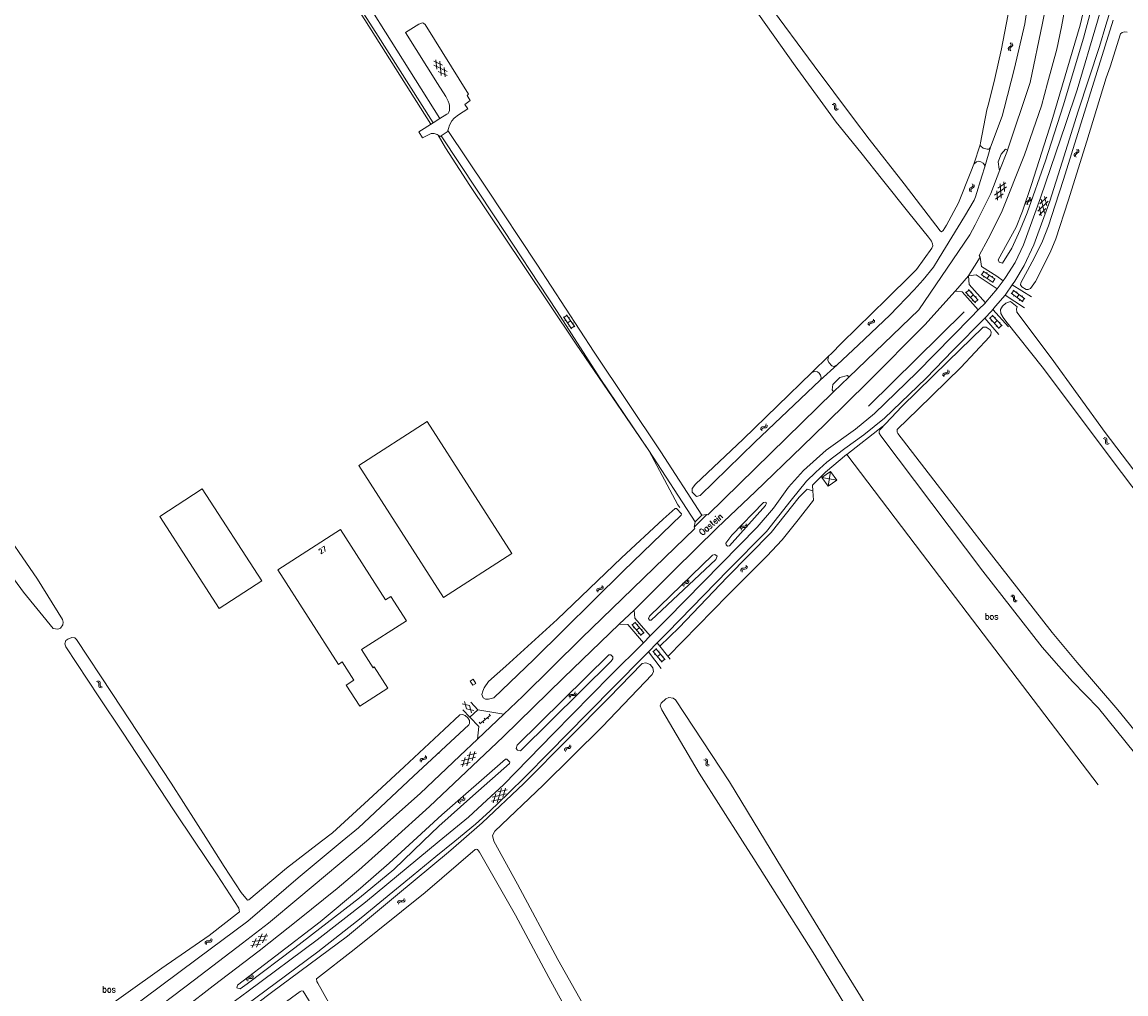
# Model space of a CAD drawing. Header units: metres. Extents: x 189705 to 199106, y 581686 to 588448.
# Tile 244 of 256: x 196021 to 196372, y 584451 to 584760. Entities that reach past the tile are written whole.
import ezdxf

# ---------------------------------------------------------------- set-up
doc = ezdxf.new("R2010")
doc.units = ezdxf.units.M
doc.layers.add('B-WA-OG-GBKN-G', color=7, linetype='Continuous', lineweight=18)
doc.styles.add('Style-STANDARD', font='STANDARD.shx')

msp = doc.modelspace()

# ---------------------------------------------------------------- linework, layer by layer
at = {"layer": 'B-WA-OG-GBKN-G'}
for p, q in [((196334.17, 584751.867), (196334.324, 584752.169)), ((196334.235, 584751.546), (196334.17, 584751.867)), ((196334.454, 584751.203), (196334.235, 584751.546)), ((196334.324, 584752.169), (196334.628, 584752.439)), ((196334.628, 584752.439), (196334.933, 584752.71)), ((196334.667, 584751.799), (196334.814, 584752.09)), ((196334.729, 584751.477), (196334.667, 584751.799)), ((196334.946, 584751.132), (196334.729, 584751.477)), ((196335.022, 584753.333), (196334.804, 584753.678)), ((196334.814, 584752.09), (196335.12, 584752.369)), ((196334.933, 584752.71), (196335.085, 584753.002)), ((196335.085, 584753.002), (196335.022, 584753.333)), ((196335.12, 584752.369), (196335.427, 584752.639)), ((196335.514, 584753.262), (196335.295, 584753.607)), ((196335.427, 584752.639), (196335.579, 584752.931)), ((196335.579, 584752.931), (196335.514, 584753.262)), ((196151.763, 584747.838), (196154.532, 584746.56)), ((196152.655, 584745.235), (196152.378, 584748.272)), ((196154.053, 584743.253), (196153.635, 584747.83)), ((196151.757, 584746.506), (196155.931, 584744.579)), ((196153.154, 584744.527), (196155.923, 584743.247)), ((196155.309, 584742.813), (196155.031, 584745.854)), ((196278.193, 584734.104), (196278.596, 584734.045)), ((196278.567, 584734.432), (196278.97, 584734.375)), ((196278.596, 584734.045), (196278.882, 584733.883)), ((196278.882, 584733.883), (196279.007, 584733.582)), ((196278.97, 584734.375), (196279.256, 584734.216)), ((196279.256, 584734.216), (196279.385, 584733.903)), ((196279.385, 584733.903), (196279.392, 584733.496)), ((196279.007, 584733.582), (196279.02, 584733.167)), ((196279.02, 584733.167), (196279.026, 584732.759)), ((196279.026, 584732.759), (196279.149, 584732.454)), ((196279.149, 584732.454), (196279.443, 584732.288)), ((196279.392, 584733.496), (196279.401, 584733.088)), ((196279.401, 584733.088), (196279.524, 584732.783)), ((196279.443, 584732.288), (196279.847, 584732.23)), ((196279.524, 584732.783), (196279.816, 584732.615)), ((196279.816, 584732.615), (196280.221, 584732.557)), ((196356.06, 584719.537), (196355.884, 584719.906)), ((196356.54, 584719.408), (196356.363, 584719.777)), ((196355.04, 584718.182), (196355.228, 584718.464)), ((196355.066, 584717.856), (196355.04, 584718.182)), ((196355.243, 584717.489), (196355.066, 584717.856)), ((196355.228, 584718.464), (196355.563, 584718.696)), ((196355.525, 584718.056), (196355.706, 584718.327)), ((196355.548, 584717.729), (196355.525, 584718.056)), ((196355.723, 584717.36), (196355.548, 584717.729)), ((196355.563, 584718.696), (196355.898, 584718.929)), ((196355.706, 584718.327), (196356.043, 584718.569)), ((196355.898, 584718.929), (196356.083, 584719.201)), ((196356.043, 584718.569), (196356.379, 584718.8)), ((196356.083, 584719.201), (196356.06, 584719.537)), ((196356.379, 584718.8), (196356.565, 584719.072)), ((196356.565, 584719.072), (196356.54, 584719.408)), ((196333.385, 584709.167), (196330.867, 584707.44)), ((196332.942, 584706.449), (196332.706, 584709.491)), ((196321.998, 584707.435), (196321.799, 584707.172)), ((196321.799, 584707.172), (196321.807, 584706.835)), ((196321.807, 584706.835), (196321.965, 584706.458)), ((196322.345, 584707.649), (196321.998, 584707.435)), ((196322.472, 584707.281), (196322.273, 584707.019)), ((196322.273, 584707.019), (196322.28, 584706.682)), ((196322.28, 584706.682), (196322.438, 584706.305)), ((196322.694, 584707.873), (196322.345, 584707.649)), ((196322.818, 584707.498), (196322.472, 584707.281)), ((196322.888, 584708.135), (196322.694, 584707.873)), ((196322.725, 584708.839), (196322.881, 584708.463)), ((196323.164, 584707.713), (196322.818, 584707.498)), ((196322.881, 584708.463), (196322.888, 584708.135)), ((196323.366, 584707.984), (196323.164, 584707.713)), ((196323.198, 584708.687), (196323.356, 584708.311)), ((196323.356, 584708.311), (196323.366, 584707.984)), ((196333.615, 584707.857), (196329.824, 584705.257)), ((196332.568, 584705.668), (196330.052, 584703.943)), ((196330.732, 584703.619), (196330.495, 584706.66)), ((196331.897, 584704.264), (196331.54, 584708.848)), ((196339.746, 584702.697), (196339.754, 584703.024)), ((196339.884, 584702.314), (196339.746, 584702.697)), ((196339.754, 584703.024), (196339.97, 584703.285)), ((196339.97, 584703.285), (196340.327, 584703.481)), ((196340.213, 584702.52), (196340.223, 584702.848)), ((196340.348, 584702.136), (196340.213, 584702.52)), ((196340.223, 584702.848), (196340.431, 584703.099)), ((196340.327, 584703.481), (196340.684, 584703.679)), ((196340.431, 584703.099), (196340.791, 584703.305)), ((196340.684, 584703.679), (196340.897, 584703.93)), ((196340.908, 584704.266), (196340.771, 584704.651)), ((196340.791, 584703.305), (196341.15, 584703.5)), ((196340.897, 584703.93), (196340.908, 584704.266)), ((196341.15, 584703.5), (196341.362, 584703.751)), ((196341.372, 584704.088), (196341.235, 584704.473)), ((196341.362, 584703.751), (196341.372, 584704.088)), ((196346.813, 584703.368), (196343.492, 584700.191)), ((196346.375, 584704.624), (196344.169, 584702.513)), ((196345.697, 584699.545), (196344.606, 584704.011)), ((196346.376, 584701.87), (196345.653, 584704.834)), ((196344.651, 584698.72), (196343.927, 584701.683)), ((196346.133, 584701.039), (196343.928, 584698.931)), ((196330.04, 584678.546), (196326.195, 584681.071)), ((196329.382, 584677.542), (196325.537, 584680.068)), ((196325.704, 584679.958), (196326.363, 584680.961)), ((196326.333, 584679.185), (196326.498, 584679.436)), ((196327.24, 584680.384), (196327.405, 584680.635)), ((196327.459, 584678.805), (196328.118, 584679.808)), ((196328.254, 584677.924), (196328.419, 584678.175)), ((196328.994, 584679.233), (196329.159, 584679.484)), ((196329.215, 584677.652), (196329.873, 584678.655)), ((196323.747, 584671.083), (196320.604, 584674.442)), ((196320.74, 584674.296), (196321.617, 584675.115)), ((196324.623, 584671.902), (196321.48, 584675.262)), ((196322.334, 584674.349), (196322.553, 584674.554)), ((196338.747, 584671.358), (196335.04, 584674.081)), ((196335.201, 584673.963), (196335.911, 584674.93)), ((196339.458, 584672.325), (196335.75, 584675.049)), ((196336.758, 584674.309), (196336.935, 584674.55)), ((196321.17, 584673.397), (196321.39, 584673.602)), ((196322.175, 584672.762), (196323.051, 584673.582)), ((196322.74, 584671.719), (196322.96, 584671.924)), ((196323.61, 584671.229), (196324.486, 584672.049)), ((196323.767, 584672.817), (196323.987, 584673.022)), ((196335.789, 584673.159), (196335.967, 584673.401)), ((196336.894, 584672.72), (196337.604, 584673.687)), ((196337.641, 584671.798), (196337.819, 584672.04)), ((196338.449, 584673.067), (196338.626, 584673.308)), ((196338.586, 584671.477), (196339.296, 584672.444)), ((196193.037, 584666.44), (196194.032, 584667.112)), ((196196.495, 584663.466), (196193.92, 584667.278)), ((196332.167, 584663.701), (196329.089, 584667.119)), ((196195.5, 584662.794), (196192.925, 584666.606)), ((196193.32, 584665.485), (196193.569, 584665.653)), ((196194.213, 584664.7), (196195.207, 584665.372)), ((196194.607, 584663.581), (196194.855, 584663.749)), ((196194.619, 584666.242), (196194.868, 584666.41)), ((196195.388, 584662.96), (196196.383, 584663.632)), ((196195.794, 584664.504), (196196.042, 584664.671)), ((196289.64, 584664.054), (196289.655, 584664.462)), ((196289.655, 584664.462), (196289.784, 584664.762)), ((196289.784, 584664.762), (196290.082, 584664.923)), ((196290.004, 584663.716), (196290.022, 584664.123)), ((196290.022, 584664.123), (196290.154, 584664.424)), ((196290.082, 584664.923), (196290.486, 584664.972)), ((196290.154, 584664.424), (196290.44, 584664.579)), ((196290.44, 584664.579), (196290.851, 584664.635)), ((196290.486, 584664.972), (196290.891, 584665.022)), ((196290.851, 584664.635), (196291.257, 584664.683)), ((196290.891, 584665.022), (196291.182, 584665.176)), ((196291.182, 584665.176), (196291.319, 584665.484)), ((196291.257, 584664.683), (196291.547, 584664.837)), ((196291.319, 584665.484), (196291.335, 584665.892)), ((196291.547, 584664.837), (196291.682, 584665.146)), ((196291.682, 584665.146), (196291.699, 584665.554)), ((196331.275, 584662.898), (196328.197, 584666.316)), ((196328.331, 584666.167), (196329.223, 584666.97)), ((196328.744, 584665.261), (196328.967, 584665.461)), ((196329.736, 584664.607), (196330.628, 584665.41)), ((196329.925, 584666.19), (196330.148, 584666.391)), ((196330.281, 584663.553), (196330.504, 584663.754)), ((196331.141, 584663.046), (196332.033, 584663.849)), ((196331.329, 584664.631), (196331.552, 584664.832)), ((196314.983, 584649.317), (196314.984, 584649.726)), ((196313.357, 584648.235), (196313.475, 584648.54)), ((196313.357, 584647.828), (196313.357, 584648.235)), ((196313.475, 584648.54), (196313.768, 584648.712)), ((196313.733, 584647.503), (196313.736, 584647.911)), ((196313.736, 584647.911), (196313.857, 584648.216)), ((196313.768, 584648.712), (196314.169, 584648.775)), ((196313.857, 584648.216), (196314.138, 584648.381)), ((196314.138, 584648.381), (196314.547, 584648.452)), ((196314.169, 584648.775), (196314.573, 584648.84)), ((196314.547, 584648.452), (196314.95, 584648.514)), ((196314.573, 584648.84), (196314.858, 584649.004)), ((196314.858, 584649.004), (196314.983, 584649.317)), ((196314.95, 584648.514), (196315.235, 584648.678)), ((196315.235, 584648.678), (196315.359, 584648.992)), ((196315.359, 584648.992), (196315.36, 584649.401)), ((196257.076, 584631.852), (196257.213, 584632.159)), ((196257.213, 584632.159), (196257.23, 584632.568)), ((196257.576, 584631.821), (196257.593, 584632.229)), ((196255.532, 584630.734), (196255.547, 584631.141)), ((196255.547, 584631.141), (196255.677, 584631.441)), ((196255.677, 584631.441), (196255.976, 584631.601)), ((196255.895, 584630.395), (196255.913, 584630.802)), ((196255.913, 584630.802), (196256.046, 584631.102)), ((196255.976, 584631.601), (196256.38, 584631.649)), ((196256.046, 584631.102), (196256.333, 584631.257)), ((196256.333, 584631.257), (196256.744, 584631.312)), ((196256.38, 584631.649), (196256.785, 584631.699)), ((196256.744, 584631.312), (196257.149, 584631.359)), ((196256.785, 584631.699), (196257.076, 584631.852)), ((196257.149, 584631.359), (196257.441, 584631.512)), ((196257.441, 584631.512), (196257.576, 584631.821)), ((196364.251, 584627.962), (196364.652, 584627.887)), ((196364.637, 584628.274), (196365.038, 584628.202)), ((196364.652, 584627.887), (196364.931, 584627.714)), ((196364.931, 584627.714), (196365.044, 584627.408)), ((196365.042, 584626.993), (196365.031, 584626.585)), ((196365.031, 584626.585), (196365.143, 584626.276)), ((196365.038, 584628.202), (196365.318, 584628.032)), ((196365.044, 584627.408), (196365.042, 584626.993)), ((196365.143, 584626.276), (196365.43, 584626.099)), ((196365.318, 584628.032), (196365.435, 584627.714)), ((196365.426, 584627.308), (196365.419, 584626.899)), ((196365.419, 584626.899), (196365.53, 584626.59)), ((196365.435, 584627.714), (196365.426, 584627.308)), ((196365.43, 584626.099), (196365.832, 584626.025)), ((196365.53, 584626.59), (196365.816, 584626.411)), ((196365.816, 584626.411), (196366.218, 584626.338)), ((196277.698, 584617.489), (196274.953, 584615.516)), ((196279.671, 584614.744), (196274.953, 584615.516)), ((196274.953, 584615.516), (196276.926, 584612.771)), ((196276.926, 584612.771), (196277.698, 584617.489)), ((196276.926, 584612.771), (196279.671, 584614.744)), ((196279.671, 584614.744), (196277.698, 584617.489)), ((196276.926, 584612.771), (196276.926, 584612.771)), ((196250.717, 584600.162), (196250.892, 584600.45)), ((196250.892, 584600.45), (196250.96, 584600.853)), ((196251.209, 584600.068), (196251.278, 584600.471)), ((196249.044, 584599.248), (196249.111, 584599.65)), ((196249.111, 584599.65), (196249.278, 584599.931)), ((196249.278, 584599.931), (196249.594, 584600.052)), ((196249.361, 584598.866), (196249.431, 584599.267)), ((196249.431, 584599.267), (196249.601, 584599.548)), ((196249.594, 584600.052), (196250.001, 584600.049)), ((196249.601, 584599.548), (196249.905, 584599.666)), ((196249.905, 584599.666), (196250.32, 584599.668)), ((196250.001, 584600.049), (196250.409, 584600.047)), ((196250.32, 584599.668), (196250.728, 584599.663)), ((196250.409, 584600.047), (196250.717, 584600.162)), ((196250.728, 584599.663), (196251.036, 584599.779)), ((196251.036, 584599.779), (196251.209, 584600.068)), ((196249.279, 584586.223), (196249.397, 584586.528)), ((196249.397, 584586.528), (196249.689, 584586.7)), ((196249.689, 584586.7), (196250.091, 584586.763)), ((196249.778, 584586.203), (196250.059, 584586.369)), ((196250.059, 584586.369), (196250.468, 584586.439)), ((196250.091, 584586.763), (196250.495, 584586.827)), ((196250.468, 584586.439), (196250.872, 584586.501)), ((196250.495, 584586.827), (196250.78, 584586.991)), ((196250.78, 584586.991), (196250.905, 584587.304)), ((196250.872, 584586.501), (196251.157, 584586.665)), ((196250.905, 584587.304), (196250.907, 584587.712)), ((196251.157, 584586.665), (196251.281, 584586.979)), ((196251.281, 584586.979), (196251.283, 584587.388)), ((196232.351, 584582.73), (196232.354, 584583.139)), ((196249.278, 584585.816), (196249.279, 584586.223)), ((196249.654, 584585.491), (196249.657, 584585.898)), ((196249.657, 584585.898), (196249.778, 584586.203)), ((196203.474, 584579.437), (196203.492, 584579.844)), ((196203.492, 584579.844), (196203.623, 584580.143)), ((196203.623, 584580.143), (196203.922, 584580.302)), ((196203.835, 584579.096), (196203.856, 584579.503)), ((196203.856, 584579.503), (196203.99, 584579.803)), ((196203.922, 584580.302), (196204.326, 584580.348)), ((196203.99, 584579.803), (196204.278, 584579.956)), ((196204.278, 584579.956), (196204.689, 584580.009)), ((196204.326, 584580.348), (196204.732, 584580.395)), ((196204.689, 584580.009), (196205.095, 584580.053)), ((196204.732, 584580.395), (196205.024, 584580.547)), ((196205.024, 584580.547), (196205.163, 584580.854)), ((196205.095, 584580.053), (196205.387, 584580.205)), ((196205.163, 584580.854), (196205.182, 584581.262)), ((196205.387, 584580.205), (196205.524, 584580.513)), ((196205.524, 584580.513), (196205.543, 584580.922)), ((196230.72, 584581.246), (196230.722, 584581.654)), ((196230.722, 584581.654), (196230.841, 584581.958)), ((196230.841, 584581.958), (196231.134, 584582.129)), ((196231.095, 584580.92), (196231.099, 584581.328)), ((196231.099, 584581.328), (196231.221, 584581.633)), ((196231.134, 584582.129), (196231.536, 584582.191)), ((196231.221, 584581.633), (196231.503, 584581.797)), ((196231.503, 584581.797), (196231.912, 584581.866)), ((196231.536, 584582.191), (196231.939, 584582.254)), ((196231.912, 584581.866), (196232.315, 584581.927)), ((196231.939, 584582.254), (196232.225, 584582.418)), ((196232.225, 584582.418), (196232.351, 584582.73)), ((196232.315, 584581.927), (196232.601, 584582.09)), ((196232.601, 584582.09), (196232.726, 584582.404)), ((196232.726, 584582.404), (196232.729, 584582.813)), ((196334.956, 584577.866), (196335.36, 584577.81)), ((196335.326, 584578.197), (196335.73, 584578.144)), ((196335.36, 584577.81), (196335.647, 584577.651)), ((196335.647, 584577.651), (196335.775, 584577.351)), ((196335.73, 584578.144), (196336.018, 584577.988)), ((196335.775, 584577.351), (196335.793, 584576.937)), ((196335.793, 584576.937), (196335.803, 584576.529)), ((196335.803, 584576.529), (196335.929, 584576.225)), ((196335.929, 584576.225), (196336.224, 584576.062)), ((196336.018, 584577.988), (196336.15, 584577.676)), ((196336.15, 584577.676), (196336.162, 584577.27)), ((196336.162, 584577.27), (196336.174, 584576.862)), ((196336.174, 584576.862), (196336.301, 584576.558)), ((196336.224, 584576.062), (196336.63, 584576.008)), ((196336.301, 584576.558), (196336.595, 584576.394)), ((196336.595, 584576.394), (196337, 584576.34)), ((196217.573, 584565.324), (196214.62, 584568.851)), ((196214.749, 584568.698), (196215.669, 584569.468)), ((196218.493, 584566.094), (196215.54, 584569.621)), ((196216.343, 584568.663), (196216.573, 584568.855)), ((196215.128, 584567.777), (196215.358, 584567.969)), ((196216.097, 584567.087), (196217.017, 584567.858)), ((196216.603, 584566.015), (196216.833, 584566.207)), ((196217.444, 584565.477), (196218.365, 584566.247)), ((196217.689, 584567.054), (196217.919, 584567.247)), ((196224.266, 584556.9), (196221.309, 584560.423)), ((196221.437, 584560.27), (196222.356, 584561.042)), ((196221.818, 584559.35), (196222.048, 584559.543)), ((196225.185, 584557.672), (196222.228, 584561.195)), ((196222.787, 584558.662), (196223.706, 584559.433)), ((196223.031, 584560.238), (196223.261, 584560.43)), ((196224.38, 584558.631), (196224.61, 584558.824)), ((196223.296, 584557.59), (196223.525, 584557.783)), ((196224.137, 584557.053), (196225.057, 584557.825)), ((196044.614, 584550.69), (196045.012, 584550.6)), ((196045.012, 584550.988), (196045.41, 584550.9)), ((196045.012, 584550.6), (196045.284, 584550.416)), ((196045.284, 584550.416), (196045.385, 584550.106)), ((196045.367, 584549.692), (196045.341, 584549.285)), ((196045.341, 584549.285), (196045.44, 584548.971)), ((196045.385, 584550.106), (196045.367, 584549.692)), ((196045.41, 584550.9), (196045.683, 584550.719)), ((196045.44, 584548.971), (196045.72, 584548.783)), ((196045.683, 584550.719), (196045.788, 584550.397)), ((196045.72, 584548.783), (196046.119, 584548.694)), ((196045.763, 584549.991), (196045.74, 584549.583)), ((196045.74, 584549.583), (196045.839, 584549.27)), ((196045.788, 584550.397), (196045.763, 584549.991)), ((196045.839, 584549.27), (196046.118, 584549.08)), ((196046.118, 584549.08), (196046.517, 584548.991)), ((196162.098, 584542.104), (196161.466, 584544.384)), ((196194.666, 584545.862), (196194.739, 584546.262)), ((196194.739, 584546.262), (196194.911, 584546.541)), ((196194.911, 584546.541), (196195.229, 584546.657)), ((196194.977, 584545.474), (196195.053, 584545.875)), ((196195.053, 584545.875), (196195.227, 584546.153)), ((196195.227, 584546.153), (196195.534, 584546.265)), ((196195.229, 584546.657), (196195.636, 584546.647)), ((196195.534, 584546.265), (196195.948, 584546.261)), ((196195.636, 584546.647), (196196.044, 584546.638)), ((196195.948, 584546.261), (196196.356, 584546.249)), ((196196.044, 584546.638), (196196.354, 584546.748)), ((196196.354, 584546.748), (196196.534, 584547.033)), ((196196.356, 584546.249), (196196.666, 584546.359)), ((196196.534, 584547.033), (196196.609, 584547.434)), ((196196.666, 584546.359), (196196.845, 584546.645)), ((196196.845, 584546.645), (196196.92, 584547.047)), ((196160.788, 584543.693), (196163.077, 584543.102)), ((196162.098, 584542.104), (196164.388, 584541.514)), ((196163.711, 584540.823), (196163.077, 584543.102)), ((196166.179, 584537.794), (196166.494, 584537.406)), ((196166.339, 584537.279), (196169.753, 584540.055)), ((196167.27, 584538.037), (196167.585, 584537.649)), ((196167.73, 584539.055), (196168.046, 584538.667)), ((196168.822, 584539.298), (196169.137, 584538.91)), ((196169.282, 584540.317), (196169.598, 584539.929)), ((196194.879, 584530.261), (196194.887, 584530.67)), ((196195.25, 584529.931), (196195.258, 584530.339)), ((196148.918, 584526.518), (196149.058, 584526.824)), ((196149.058, 584526.824), (196149.079, 584527.233)), ((196149.418, 584526.482), (196149.439, 584526.89)), ((196162.177, 584523.916), (196163.411, 584528.345)), ((196165.254, 584528.012), (196162.297, 584527.252)), ((196163.907, 584525.611), (196164.727, 584528.549)), ((196193.231, 584528.796), (196193.237, 584529.204)), ((196193.237, 584529.204), (196193.36, 584529.507)), ((196193.36, 584529.507), (196193.655, 584529.674)), ((196193.602, 584528.466), (196193.611, 584528.873)), ((196193.611, 584528.873), (196193.737, 584529.177)), ((196193.655, 584529.674), (196194.057, 584529.731)), ((196193.737, 584529.177), (196194.02, 584529.338)), ((196194.02, 584529.338), (196194.43, 584529.403)), ((196194.057, 584529.731), (196194.462, 584529.79)), ((196194.43, 584529.403), (196194.834, 584529.459)), ((196194.462, 584529.79), (196194.749, 584529.95)), ((196194.749, 584529.95), (196194.879, 584530.261)), ((196194.834, 584529.459), (196195.122, 584529.619)), ((196195.122, 584529.619), (196195.25, 584529.931)), ((196147.362, 584525.415), (196147.382, 584525.822)), ((196147.382, 584525.822), (196147.515, 584526.121)), ((196147.515, 584526.121), (196147.815, 584526.279)), ((196147.722, 584525.073), (196147.745, 584525.48)), ((196147.745, 584525.48), (196147.88, 584525.779)), ((196147.815, 584526.279), (196148.219, 584526.323)), ((196147.88, 584525.779), (196148.169, 584525.931)), ((196148.169, 584525.931), (196148.581, 584525.982)), ((196148.219, 584526.323), (196148.625, 584526.368)), ((196148.581, 584525.982), (196148.986, 584526.024)), ((196148.625, 584526.368), (196148.918, 584526.518)), ((196148.986, 584526.024), (196149.279, 584526.174)), ((196149.279, 584526.174), (196149.418, 584526.482)), ((196163.288, 584525.005), (196160.333, 584524.246)), ((196165.021, 584526.703), (196160.569, 584525.558)), ((196160.861, 584523.708), (196161.68, 584526.647)), ((196237.481, 584525.902), (196237.874, 584525.797)), ((196237.874, 584525.797), (196238.139, 584525.602)), ((196237.89, 584526.184), (196238.284, 584526.081)), ((196238.139, 584525.602), (196238.228, 584525.289)), ((196238.193, 584524.875), (196238.151, 584524.469)), ((196238.151, 584524.469), (196238.238, 584524.152)), ((196238.228, 584525.289), (196238.193, 584524.875)), ((196238.238, 584524.152), (196238.511, 584523.953)), ((196238.284, 584526.081), (196238.549, 584525.889)), ((196238.511, 584523.953), (196238.906, 584523.848)), ((196238.549, 584525.889), (196238.642, 584525.564)), ((196238.601, 584525.159), (196238.562, 584524.752)), ((196238.562, 584524.752), (196238.649, 584524.435)), ((196238.642, 584525.564), (196238.601, 584525.159)), ((196238.649, 584524.435), (196238.92, 584524.235)), ((196238.92, 584524.235), (196239.315, 584524.13)), ((196171.849, 584512.334), (196173.193, 584516.73)), ((196175.026, 584516.353), (196172.051, 584515.666)), ((196173.62, 584513.985), (196174.513, 584516.903)), ((196159.587, 584512.601), (196159.701, 584512.908)), ((196159.701, 584512.908), (196159.99, 584513.083)), ((196159.99, 584513.083), (196160.391, 584513.152)), ((196160.087, 584512.588), (196160.365, 584512.758)), ((196160.365, 584512.758), (196160.773, 584512.834)), ((196160.391, 584513.152), (196160.794, 584513.223)), ((196160.773, 584512.834), (196161.175, 584512.902)), ((196160.794, 584513.223), (196161.076, 584513.391)), ((196161.076, 584513.391), (196161.197, 584513.705)), ((196161.175, 584512.902), (196161.458, 584513.07)), ((196161.197, 584513.705), (196161.193, 584514.114)), ((196161.458, 584513.07), (196161.578, 584513.386)), ((196161.578, 584513.386), (196161.573, 584513.794)), ((196172.986, 584513.395), (196170.014, 584512.709)), ((196174.761, 584515.049), (196170.283, 584514.015)), ((196170.528, 584512.159), (196171.42, 584515.076)), ((196159.592, 584512.194), (196159.587, 584512.601)), ((196159.97, 584512.282), (196160.087, 584512.588)), ((196159.973, 584511.874), (196159.97, 584512.282)), ((196142.002, 584481.139), (196142.21, 584481.403)), ((196142.21, 584481.403), (196142.325, 584481.796)), ((196142.48, 584480.987), (196142.595, 584481.379)), ((196140.233, 584480.428), (196140.346, 584480.819)), ((196140.346, 584480.819), (196140.545, 584481.079)), ((196140.503, 584480.011), (196140.619, 584480.402)), ((196140.545, 584481.079), (196140.874, 584481.162)), ((196140.619, 584480.402), (196140.821, 584480.661)), ((196140.821, 584480.661), (196141.137, 584480.742)), ((196140.874, 584481.162), (196141.277, 584481.111)), ((196141.137, 584480.742), (196141.549, 584480.695)), ((196141.277, 584481.111), (196141.682, 584481.061)), ((196141.549, 584480.695), (196141.954, 584480.642)), ((196141.682, 584481.061), (196142.002, 584481.139)), ((196141.954, 584480.642), (196142.273, 584480.72)), ((196142.273, 584480.72), (196142.48, 584480.987)), ((196079.099, 584467.488), (196079.161, 584467.891)), ((196079.161, 584467.891), (196079.324, 584468.175)), ((196079.324, 584468.175), (196079.639, 584468.3)), ((196079.421, 584467.11), (196079.486, 584467.512)), ((196079.486, 584467.512), (196079.652, 584467.796)), ((196079.639, 584468.3), (196080.046, 584468.301)), ((196079.652, 584467.796), (196079.955, 584467.917)), ((196079.955, 584467.917), (196080.37, 584467.925)), ((196080.046, 584468.301), (196080.454, 584468.304)), ((196080.37, 584467.925), (196080.778, 584467.925)), ((196080.454, 584468.304), (196080.761, 584468.423)), ((196080.761, 584468.423), (196080.932, 584468.713)), ((196080.778, 584467.925), (196081.085, 584468.044)), ((196080.932, 584468.713), (196080.996, 584469.117)), ((196081.085, 584468.044), (196081.255, 584468.335)), ((196081.255, 584468.335), (196081.318, 584468.739)), ((196093.645, 584466.885), (196096.677, 584467.245)), ((196094.05, 584468.151), (196098.615, 584468.694)), ((196095.3, 584469.086), (196094.096, 584466.282)), ((196097.24, 584470.535), (196095.427, 584466.31)), ((196095.994, 584469.604), (196099.023, 584469.963)), ((196098.572, 584470.566), (196097.369, 584467.763)), ((196092.474, 584456.59), (196092.781, 584456.732)), ((196092.781, 584456.732), (196093.187, 584456.756)), ((196093.187, 584456.756), (196093.595, 584456.781)), ((196093.595, 584456.781), (196093.895, 584456.917)), ((196093.895, 584456.917), (196094.05, 584457.216)), ((196094.05, 584457.216), (196094.091, 584457.622)), ((196094.238, 584456.556), (196094.392, 584456.856)), ((196094.392, 584456.856), (196094.433, 584457.262)), ((196092.286, 584455.892), (196092.326, 584456.298)), ((196092.326, 584456.298), (196092.474, 584456.59)), ((196092.629, 584455.532), (196092.671, 584455.938)), ((196092.671, 584455.938), (196092.822, 584456.23)), ((196092.822, 584456.23), (196093.117, 584456.367)), ((196093.117, 584456.367), (196093.531, 584456.397)), ((196093.531, 584456.397), (196093.939, 584456.42)), ((196093.939, 584456.42), (196094.238, 584456.556))]:
    msp.add_line(p, q, dxfattribs=at)
at = {"layer": 'B-WA-OG-GBKN-G', "flags": 128}
for points in [[(196325.215, 584721.293), (196325.294, 584721.851), (196327.378, 584732.339), (196328.025, 584734.598), (196329.841, 584742.342), (196331.971, 584751.711), (196334.03, 584762.199), (196334.763, 584766.593), (196335.789, 584773.782), (196337.03, 584783.258), (196338.093, 584792.684), (196338.082, 584795.531), (196338.019, 584798.353), (196337.7, 584800.643), (196337.149, 584802.273), (196336.293, 584803.701), (196331.344, 584810.109), (196319.279, 584826.267), (196294.519, 584859.602), (196258.047, 584908.712), (196221.047, 584958.995), (196190.631, 585000)], [(196150.825, 584727.775), (196129.848, 584760.97), (196113.231, 584786.838), (196095.509, 584815.026), (196077.558, 584843.214), (196053.582, 584881.045), (196041.428, 584899.847), (196040.039, 584901.635), (196036.853, 584904.779), (196035.79, 584905.598), (196031.402, 584906.995)], [(196147, 584725.362), (196151.535, 584728.223), (196133.283, 584756.909), (196114.121, 584786.833), (196090.447, 584824.078), (196066.747, 584861.221), (196046.073, 584893.899)], [(196053.409, 584887.173), (196075.771, 584851.918), (196103.076, 584808.959), (196130.459, 584766.432), (196153.651, 584729.558)], [(196352.543, 584815.684), (196351.296, 584801.103), (196349.744, 584785.299), (196347.076, 584769.857), (196345.02, 584759.903), (196341.141, 584741.01), (196333.939, 584719.595)], [(196356.487, 584792.38), (196355.825, 584792.079), (196355.452, 584788.573), (196354.21, 584778.868), (196352.812, 584768.605), (196351.036, 584758.701), (196349.578, 584751.616), (196346.654, 584740.878), (196344.662, 584733.593), (196339.3, 584718.038), (196332.02, 584699.749), (196327.811, 584691.357), (196324.889, 584686.034), (196325.242, 584685.6)], [(196348.368, 584785.72), (196347.13, 584785.949), (196345.353, 584786.111), (196343.624, 584786.019), (196343.038, 584785.64), (196342.526, 584784.753), (196342.139, 584783.688), (196341.962, 584778.604), (196340.455, 584766.741), (196339.404, 584759.73), (196336.184, 584745.638), (196332.869, 584732.793), (196332.196, 584730.381), (196328.488, 584720.461)], [(196332.557, 584678.049), (196333.315, 584679.074), (196336.388, 584683.912), (196338.981, 584689.491), (196344.365, 584704.41), (196352.434, 584728.009), (196356.044, 584738.717), (196362.504, 584760.519), (196366.304, 584773.744), (196368.023, 584782.352)], [(196362.465, 584771.847), (196358.05, 584755.088), (196351.572, 584733.656), (196345.997, 584716.156), (196340.197, 584699.644), (196337.905, 584694.211), (196335.235, 584688.464), (196332.315, 584683.597), (196331.216, 584684.005), (196330.996, 584684.665), (196336.617, 584695.122), (196338.658, 584700.178), (196341.516, 584708.688), (196347.985, 584728.848), (196356.966, 584759.246), (196360.2, 584772.906)], [(196335.425, 584676.734), (196336.257, 584677.914), (196339.254, 584682.905), (196342.31, 584689.422), (196343.572, 584693), (196347.358, 584703.351), (196351.281, 584715.711), (196356.341, 584731.902), (196363.099, 584752.483), (196365.165, 584759.234), (196368.807, 584771.315), (196370.01, 584775.51)], [(196323.253, 584715.075), (196322.276, 584712.64), (196318.391, 584702.822), (196314.519, 584695.7), (196313.444, 584694.053), (196312.933, 584693.599), (196312.579, 584693.88), (196301.118, 584708.89), (196289.983, 584723.035), (196285.01, 584729.595), (196272.516, 584746.314), (196257.801, 584766.249)], [(196277.219, 584654.211), (196277.909, 584654.893), (196281.33, 584658.383), (196295.576, 584672.288), (196303.466, 584680.024), (196304.973, 584681.643), (196309.859, 584688.378), (196310.167, 584689.139), (196310.069, 584689.801), (196309.768, 584690.59), (196308.784, 584691.918), (196302.597, 584699.603), (196294.264, 584710.173), (196287.345, 584718.778), (196279.465, 584728.43), (196266.469, 584746.373), (196254.812, 584762.782)], [(196153.651, 584729.558), (196155.869, 584730.958), (196156.252, 584731.235), (196156.483, 584731.641), (196156.689, 584732.199), (196156.718, 584732.936), (196156.671, 584733.724), (196156.597, 584734.309), (196156.322, 584735.124), (196155.567, 584736.578), (196152.92, 584740.736), (196142.735, 584756.883), (196146.991, 584759.58), (196147.856, 584759.906), (196148.263, 584759.98), (196148.593, 584759.775), (196148.947, 584759.443), (196162.735, 584737.301), (196162.301, 584736.872), (196163.31, 584735.29), (196161.627, 584734.104), (196162.484, 584732.65), (196159.553, 584730.785), (196158.226, 584729.75), (196157.485, 584728.839), (196156.691, 584727.521), (196156.355, 584726.43), (196156.158, 584725.834)], [(196367.481, 584760.841), (196351.679, 584710.24), (196349.097, 584702.093), (196346.879, 584695.527), (196344.996, 584690.641), (196343.271, 584686.899), (196341.724, 584684.098), (196338.183, 584677.374), (196338.071, 584676.724), (196338.452, 584676.164), (196339.864, 584675.335), (196340.424, 584675.268), (196341.209, 584675.649), (196342.755, 584677.867), (196347.484, 584687.078), (196349.21, 584691.359), (196353.199, 584703.416), (196359.115, 584722.42), (196365.289, 584742.556), (196366.538, 584746.064), (196369.775, 584756.51), (196370.298, 584756.917), (196371.093, 584757.13), (196371.965, 584757.072)], [(196151.535, 584728.223), (196153.651, 584729.558)], [(196154.074, 584724.117), (196153.751, 584723.902), (196152.84, 584724.517), (196151.825, 584724.878), (196150.885, 584724.807), (196149.586, 584724.23), (196148.185, 584723.424), (196147, 584725.362)], [(196153.12, 584724.328), (196155.461, 584720.283), (196163.177, 584708.369), (196180.025, 584683.211), (196196.924, 584657.901), (196219.977, 584624.132), (196229.194, 584606.831), (196229.825, 584606.039)], [(196156.158, 584725.834), (196156.02, 584725.415), (196154.074, 584724.117)], [(196234.757, 584601.462), (196220.005, 584624.091), (196204.518, 584647.055), (196190.928, 584668.331), (196171.106, 584698.36), (196154.074, 584724.117)], [(196156.158, 584725.834), (196168.483, 584707.425), (196184.472, 584683.365), (196202.603, 584655.379), (196223.839, 584623.664), (196236.85, 584603.535)], [(196325.215, 584721.293), (196323.253, 584715.075)], [(196328.488, 584720.461), (196328.079, 584719.879), (196327.469, 584719.831), (196326.226, 584720.219), (196325.441, 584720.783), (196325.215, 584721.293)], [(196328.488, 584720.461), (196326.73, 584714.242)], [(196333.939, 584719.595), (196333.287, 584719.825), (196331.933, 584718.307), (196330.955, 584715.821), (196331.274, 584713.481), (196331.511, 584713.305)], [(196333.939, 584719.595), (196333.895, 584719.466), (196331.511, 584713.305)], [(196304.229, 584675.189), (196307.091, 584678.402), (196310.363, 584682.427), (196312.207, 584685.34), (196320.3, 584698.516), (196323.299, 584703.711), (196323.735, 584704.675), (196325.75, 584711.324), (196326.73, 584714.242)], [(196331.511, 584713.305), (196328.594, 584705.767), (196323.666, 584695.777), (196321.949, 584692.66), (196305.722, 584668.775)], [(196326.73, 584714.242), (196326.555, 584714.854), (196326.177, 584715.389), (196325.468, 584715.851), (196324.605, 584716.034), (196324.019, 584715.884), (196323.253, 584715.075)], [(196321.491, 584679.576), (196321.682, 584679.798), (196325.242, 584685.6)], [(196325.242, 584685.6), (196325.659, 584682.598), (196330.548, 584679.495), (196332.557, 584678.049)], [(196317.317, 584674.73), (196317.414, 584674.838), (196321.491, 584679.576)], [(196326.874, 584671.073), (196321.769, 584676.848), (196321.491, 584679.576), (196323.969, 584679.938), (196330.648, 584675.47)], [(196330.648, 584675.47), (196330.655, 584675.478), (196332.557, 584678.049)], [(196304.229, 584675.189), (196296.567, 584667.147), (196286.612, 584657.719), (196279.822, 584651.349)], [(196307.706, 584664.01), (196317.317, 584674.73)], [(196317.317, 584674.73), (196319.471, 584674.522), (196324.6, 584668.774)], [(196326.874, 584671.073), (196327.026, 584671.227), (196330.648, 584675.47)], [(196333.12, 584673.52), (196333.365, 584673.811), (196335.425, 584676.734)], [(196341.517, 584672.902), (196335.425, 584676.734)], [(196324.6, 584668.774), (196326.874, 584671.073)], [(196329.271, 584668.905), (196330.119, 584669.964), (196333.12, 584673.52)], [(196331.785, 584667.688), (196331.724, 584668.882), (196332.346, 584670.021), (196333.372, 584670.956), (196334.812, 584671.442), (196337.014, 584669.826), (196336.788, 584669.134), (196336.913, 584668.1), (196347.777, 584653.624), (196364.958, 584629.898), (196382.853, 584606.298), (196403.105, 584579.003), (196421.01, 584555.445), (196437.238, 584533.769), (196448.483, 584518.535), (196460.77, 584502.125), (196462.369, 584500)], [(196333.12, 584673.52), (196339.263, 584669.406)], [(196220.438, 584565.249), (196225.839, 584570.673), (196254.414, 584599.779), (196259.627, 584605.852), (196264.411, 584612.461), (196269.138, 584617.799), (196276.335, 584624.268), (196285.59, 584630.904), (196291.713, 584635.879), (196305.116, 584648.924), (196322.225, 584666.372), (196324.6, 584668.774)], [(196305.722, 584668.775), (196283.521, 584647.456)], [(196289.742, 584638.177), (196320.1, 584668.239)], [(196326.666, 584666.175), (196328.841, 584668.37), (196329.271, 584668.905)], [(196334.254, 584663.434), (196329.271, 584668.905)], [(196457.273, 584500), (196447.912, 584512.727), (196431.92, 584534.615), (196418.475, 584552.446), (196399.881, 584577.69), (196382.889, 584600.147), (196366.789, 584621.45), (196345.305, 584650.23), (196333.377, 584665.253), (196332.527, 584666.428), (196331.785, 584667.688)], [(196215.342, 584573.393), (196215.538, 584573.577), (196227.948, 584586.042), (196241.862, 584599.669), (196253.809, 584610.993), (196268.693, 584625.403), (196276.377, 584632.861), (196289.552, 584645.856), (196307.706, 584664.01)], [(196222.697, 584562.991), (196225.97, 584566.275), (196245.2, 584586.126), (196257.405, 584598.364), (196265.255, 584608.363), (196270.112, 584614.337), (196273.073, 584617.244), (196276.544, 584620.428), (196282.206, 584624.796), (196288.325, 584629.059), (196294.856, 584634.387), (196307.978, 584647.002), (196316.636, 584656.056), (196326.666, 584666.175)], [(196326.666, 584666.175), (196331.117, 584660.96)], [(196374.226, 584528.094), (196362.86, 584542.316), (196354.59, 584550.708), (196350.201, 584555.603), (196344.88, 584561.702), (196326.086, 584585.784), (196293.692, 584628.752), (196293.173, 584629.639), (196293.149, 584630.173), (196293.424, 584630.784), (196300.362, 584638.106), (196314.951, 584652.437), (196326.183, 584663.34), (196327.095, 584663.363), (196328.446, 584662.422), (196328.769, 584661.731), (196328.637, 584660.924), (196328.192, 584660.274), (196319.047, 584650.536), (196305.515, 584637.257), (196298.88, 584630.806), (196298.865, 584629.907), (196299.046, 584629.581)], [(196277.219, 584654.211), (196271.828, 584648.919)], [(196279.822, 584651.349), (196278.752, 584650.821), (196278.093, 584651.028), (196277.158, 584652.075), (196276.831, 584652.789), (196276.936, 584653.526), (196277.219, 584654.211)], [(196279.822, 584651.349), (196274.409, 584646.515)], [(196271.828, 584648.919), (196249.996, 584627.742), (196234.862, 584613.476), (196233.806, 584612.042), (196233.779, 584610.932), (196235.16, 584609.551), (196236.324, 584609.849), (196253.623, 584626.821), (196274.409, 584646.515)], [(196274.409, 584646.515), (196274.725, 584647.273), (196274.534, 584648.064), (196274.086, 584648.732), (196273.533, 584649.096), (196272.772, 584649.21), (196271.828, 584648.919)], [(196278.674, 584642.801), (196278.233, 584643.375), (196278.47, 584645.128), (196280.615, 584647.303), (196283.058, 584648.001), (196283.521, 584647.456)], [(196283.521, 584647.456), (196278.687, 584642.814), (196278.674, 584642.801)], [(196278.674, 584642.801), (196238.757, 584603.677), (196238.478, 584603.831)], [(196176.485, 584591.408), (196154.791, 584577.478), (196127.929, 584619.389), (196149.623, 584633.318), (196176.485, 584591.408)], [(196294.208, 584631.747), (196282.847, 584622.841)], [(196299.046, 584629.581), (196310.55, 584614.74), (196326.178, 584594.378), (196348.071, 584566.314), (196356.05, 584556.75), (196368.991, 584541.767), (196382.291, 584525.366), (196394.291, 584509.341), (196401.74, 584500)], [(196282.847, 584622.841), (196282.806, 584622.809), (196276.097, 584617.228), (196272.011, 584613.106), (196272.079, 584611.326)], [(196362.727, 584517.86), (196349.148, 584535.735), (196331.553, 584558.786), (196306.915, 584591.206), (196282.847, 584622.841)], [(196000, 584621.292), (196000.123, 584621.109), (196012.508, 584602.538), (196025.838, 584583.253), (196033.773, 584570.466), (196033.995, 584569.577), (196033.898, 584568.712), (196033.172, 584567.66), (196032.365, 584567.39), (196030.813, 584567.56), (196021.429, 584579.143), (196012.78, 584590.877), (196004.031, 584605.005), (196000, 584611.858)], [(196083.586, 584573.945), (196097.111, 584582.679), (196078.211, 584611.947), (196064.686, 584603.213), (196083.586, 584573.945)], [(196226.066, 584558.724), (196245.059, 584578.145), (196257.443, 584590.56), (196262.322, 584595.796), (196267.434, 584602.098), (196272.267, 584608.351), (196272.079, 584611.326), (196270.303, 584611.844), (196267.8, 584609.316), (196258.877, 584598.051), (196244.909, 584583.891), (196229.662, 584567.882), (196223.468, 584562.015)], [(196245.651, 584593.865), (196244.962, 584593.789), (196244.579, 584594.12), (196244.503, 584594.657), (196246.366, 584597.183), (196256.449, 584607.622), (196256.934, 584607.75), (196257.368, 584607.469), (196257.113, 584606.652), (196245.651, 584593.865)], [(196174.618, 584555.603), (196169.111, 584550.763), (196167.73, 584548.717), (196167.248, 584547.702), (196166.998, 584546.621), (196167.447, 584545.54), (196168.129, 584545.124), (196169.111, 584545.107), (196170.791, 584545.589), (196183.451, 584557.782), (196211.962, 584585.941), (196230.306, 584603.558), (196230.432, 584603.966), (196228.84, 584605.728), (196228.347, 584605.743), (196224.611, 584602.346), (196211.353, 584589.998), (196190.921, 584570.407), (196174.618, 584555.603)], [(196234.444, 584599.786), (196238.478, 584603.831)], [(196234.757, 584601.462), (196234.444, 584599.786)], [(196236.85, 584603.535), (196234.757, 584601.462)], [(196238.478, 584603.831), (196236.85, 584603.535)], [(196143.056, 584570.043), (196128.723, 584560.862), (196132.422, 584555.087), (196132.843, 584555.357), (196137.164, 584548.612), (196128.218, 584542.882), (196123.898, 584549.627), (196126.301, 584551.166), (196122.601, 584556.942), (196121.421, 584556.186), (196102.153, 584586.269), (196122.076, 584599.03)], [(196122.076, 584599.03), (196136.425, 584576.645), (196138.125, 584577.735)], [(196234.444, 584599.786), (196234.569, 584599.353), (196225.071, 584590.125), (196211.592, 584577.055), (196198.75, 584564.592), (196179.959, 584546.111)], [(196220.746, 584570.267), (196220.236, 584570.233), (196219.931, 584570.743), (196220.237, 584571.524), (196240.248, 584590.922), (196240.962, 584591.092), (196241.675, 584590.514), (196241.301, 584589.461), (196220.746, 584570.267)], [(196143.056, 584570.043), (196138.125, 584577.735)], [(196210.597, 584568.939), (196210.688, 584569.027), (196215.342, 584573.393)], [(196220.438, 584565.249), (196215.601, 584570.831), (196215.342, 584573.393)], [(196138.185, 584500), (196150.414, 584511.011), (196173.797, 584533.205), (196192.92, 584551.862), (196210.597, 584568.939)], [(196210.597, 584568.939), (196213.355, 584568.86), (196218.271, 584563.073)], [(196034.832, 584561.78), (196034.539, 584562.717), (196034.886, 584563.795), (196035.504, 584564.243), (196036.785, 584564.761), (196037.721, 584564.615), (196038.217, 584564.104), (196049.539, 584546.947), (196068.303, 584518.461), (196080.071, 584500)], [(196153.398, 584500), (196162.771, 584507.639), (196168.566, 584513.048), (196173.824, 584517.926), (196189.758, 584534.236), (196207.863, 584552.62), (196218.271, 584563.073)], [(196218.271, 584563.073), (196220.438, 584565.249)], [(196219.856, 584560.141), (196222.697, 584562.991)], [(196226.792, 584557.805), (196222.697, 584562.991)], [(196075.732, 584500), (196069.236, 584509.69), (196052.89, 584534.684), (196045.317, 584545.87), (196034.832, 584561.78)], [(196158.427, 584500), (196164.945, 584505.365), (196169.565, 584509.56), (196175.385, 584515.197), (196180.951, 584520.658), (196188.229, 584528.067), (196200.512, 584540.559), (196218.182, 584558.462), (196219.856, 584560.141)], [(196179.227, 584528.755), (196178.31, 584528.925), (196177.936, 584529.502), (196178.242, 584530.556), (196207.326, 584559.227), (196207.971, 584559.261), (196208.617, 584558.615), (196208.583, 584557.97), (196208.039, 584557.223), (196179.227, 584528.755)], [(196219.856, 584560.141), (196223.932, 584554.922)], [(196160.382, 584500), (196167.14, 584505.835), (196180.279, 584518.308), (196194.569, 584532.718), (196207.279, 584545.583), (196217.899, 584556.462), (196219.019, 584556.706), (196220.398, 584556.116), (196221.28, 584555.058), (196221.524, 584553.885), (196221.026, 584552.923), (196205.245, 584536.383), (196186.489, 584517.859)], [(196164.206, 584551.472), (196163.283, 584550.875), (196164.15, 584549.53)], [(196164.206, 584551.472), (196165.075, 584550.127), (196164.15, 584549.53)], [(196173.947, 584540.355), (196179.959, 584546.111)], [(196249.756, 584500), (196236.013, 584521.568), (196224.095, 584541.71), (196223.657, 584543.053), (196223.933, 584543.911), (196225.422, 584545.248), (196226.373, 584545.662), (196227.688, 584545.488), (196228.533, 584544.939), (196245.666, 584518.843), (196257.058, 584500)], [(196160.899, 584541.77), (196163.168, 584539.374), (196165.709, 584541.781), (196163.44, 584544.177)], [(196165.709, 584541.781), (196173.947, 584540.355)], [(196116.111, 584500), (196119.551, 584502.638), (196130.959, 584513.136), (196142.308, 584523.671), (196155, 584535.529), (196160.039, 584540.158), (196160.857, 584540.25), (196161.721, 584539.975), (196162.56, 584539.238), (196163.102, 584538.348), (196163.064, 584537.352), (196162.897, 584536.974), (196145.238, 584520.617), (196127.768, 584504.259), (196122.652, 584500)], [(196163.168, 584539.374), (196165.988, 584536.397), (196165.598, 584532.447)], [(196165.598, 584532.447), (196173.947, 584540.355)], [(196159.946, 584527.153), (196165.598, 584532.447)], [(196159.946, 584527.153), (196147.386, 584515.12), (196130.338, 584500)], [(196153.449, 584528.035), (196153.212, 584527.825)], [(196148.352, 584500), (196153.337, 584504.772), (196164.108, 584514.453), (196175.728, 584524.712), (196175.83, 584525.154), (196174.912, 584526.071), (196174.471, 584526.037), (196154.323, 584508.339)], [(196186.489, 584517.859), (196171.117, 584503.219), (196170.344, 584501.828), (196170.794, 584500.016), (196170.803, 584500)], [(196154.323, 584508.339), (196145.208, 584500)], [(196000, 584400.623), (196011.416, 584408.725), (196034.067, 584425.159), (196058.701, 584443.091), (196075.74, 584455.917), (196090.976, 584467.626), (196099.205, 584473.976), (196108.879, 584482.027), (196130.338, 584500)], [(196000, 584394.044), (196005.957, 584398.921), (196019.467, 584408.497), (196039.224, 584422.847), (196057.914, 584436.309), (196068.072, 584443.699), (196072.668, 584447.078), (196081.683, 584454.063), (196096.311, 584465.188), (196108.525, 584474.915), (196121.07, 584485.025), (196127.875, 584490.815), (196138.185, 584500)], [(196000, 584382.792), (196008.727, 584389.395), (196020.332, 584398.285), (196036.712, 584410.705), (196052.964, 584422.77), (196074.727, 584439), (196092.757, 584452.385), (196114.646, 584468.616), (196130.087, 584480.655), (196153.398, 584500)], [(196000, 584378.905), (196015.38, 584390.741), (196027.24, 584399.732), (196037.474, 584407.429), (196054.996, 584420.535), (196073.864, 584434.453), (196095.17, 584450.226), (196107.867, 584459.649), (196114.927, 584464.907), (196128.664, 584475.702), (196134.556, 584480.477), (196145.17, 584489.189), (196152.383, 584495.183), (196158.427, 584500)], [(196122.652, 584500), (196108.665, 584488.357), (196092.708, 584474.649), (196076.615, 584462.672), (196053.716, 584445.561), (196034.869, 584432.194), (196023.1, 584423.639), (196021.868, 584423.75), (196020.982, 584424.688), (196020.381, 584425.603), (196020.183, 584426.753), (196020.303, 584427.487), (196020.672, 584428.019), (196043.271, 584443.922), (196065.337, 584459.638), (196080.382, 584470.066), (196089.992, 584477.596), (196089.83, 584478.734), (196082.895, 584489.314), (196075.732, 584500)], [(196073.729, 584431.902), (196100.186, 584451.912), (196124.279, 584469.833), (196140.206, 584483.04), (196156.395, 584496.558), (196160.382, 584500)], [(196080.071, 584500), (196085.166, 584492.008), (196090.52, 584483.673), (196092.575, 584481.273), (196092.954, 584481.355), (196104.93, 584491.426), (196116.111, 584500)], [(196145.208, 584500), (196137.539, 584492.984), (196128.467, 584485.069), (196115.693, 584474.334), (196101.525, 584463.634), (196089.43, 584454.258), (196089.192, 584453.409), (196090.245, 584453.103), (196092.453, 584454.699), (196107.572, 584466.147), (196128.093, 584482.045), (196139, 584491.047), (196148.352, 584500)], [(196170.803, 584500), (196178.292, 584486.347), (196191.161, 584462.399), (196204.707, 584438.398)], [(196346.271, 584354.981), (196346.708, 584353.248), (196346.405, 584352.012), (196344.332, 584351.263), (196343.292, 584351.748), (196342.552, 584352.466), (196337.483, 584359.735), (196324.152, 584381.731), (196308.07, 584406.73), (196290.667, 584434.35), (196272.685, 584463.782), (196253.338, 584494.378), (196249.756, 584500)], [(196257.058, 584500), (196262.119, 584491.629), (196280.064, 584462.444), (196297.231, 584434.642), (196315.319, 584405.457), (196333.053, 584375.7), (196341.706, 584362.813), (196346.271, 584354.981)], [(196199.155, 584436.787), (196188.226, 584456.679), (196177.714, 584476.556), (196166.291, 584496.475), (196165.656, 584497.324), (196165.135, 584497.482), (196164.822, 584497.378), (196148.959, 584483.716), (196126.415, 584465.556), (196114.471, 584456.243), (196114.547, 584455.423), (196114.857, 584454.849), (196121.863, 584442.418)], [(196115.669, 584443.57), (196110.266, 584452.389), (196109.746, 584452.495), (196109.25, 584452.262), (196084.505, 584434.134)]]:
    msp.add_lwpolyline(points, dxfattribs=at)

# ---------------------------------------------------------------- texts
at = {"layer": 'B-WA-OG-GBKN-G', "style": 'Style-STANDARD'}
for s, height, rotation, p in [('Oastein', 2, 41.1482, (196237, 584597)), ('27', 1.6, 32.62504, (196115.787, 584591.15))]:
    msp.add_text(s, height=height, rotation=rotation, dxfattribs=at).set_placement(p)
for p in [(196326.732, 584570.43), (196046.458, 584451.956)]:
    msp.add_text('bos', height=2, dxfattribs=at).set_placement(p)

doc.saveas('drawing.dxf')
